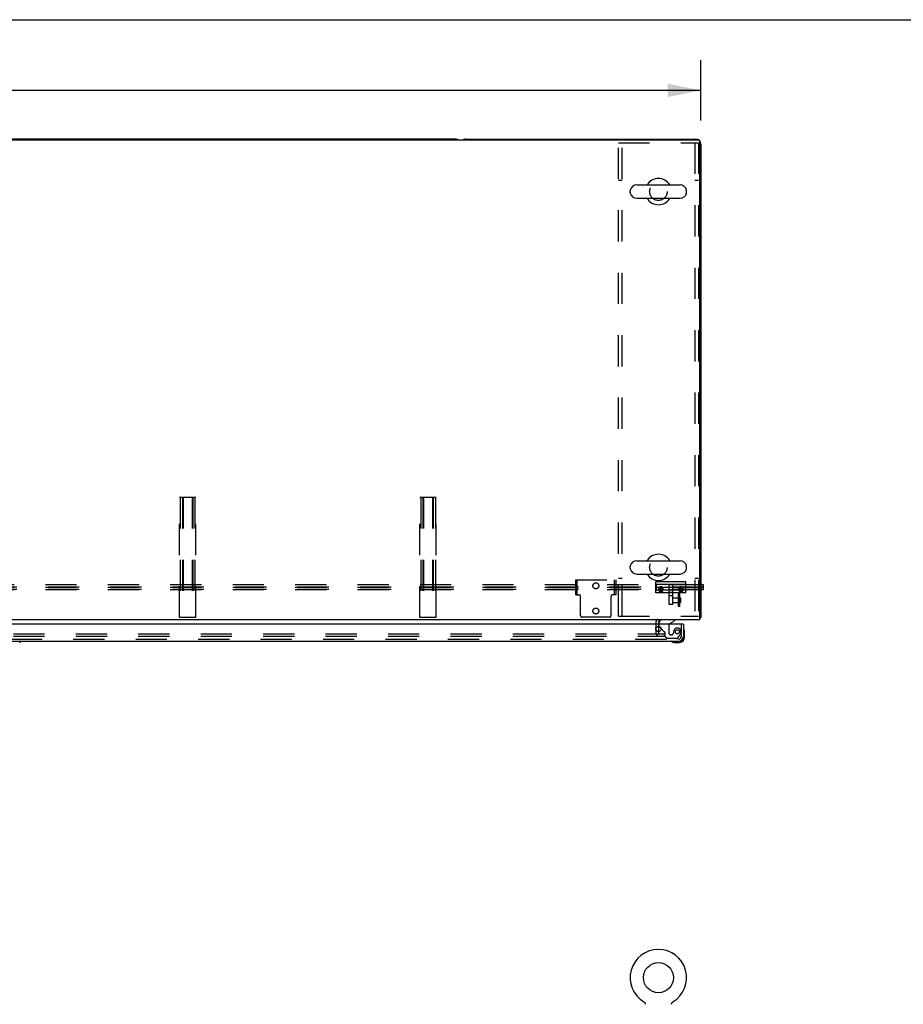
# Model space of a CAD drawing. Header units: inches. Extents: x 0 to 283, y 0 to 183.
# Tile 61 of 99: x 105 to 150, y 134 to 183. Entities that reach past the tile are written whole.
import ezdxf

# ---------------------------------------------------------------- set-up
doc = ezdxf.new("R2010")
doc.units = ezdxf.units.IN
doc.header["$LTSCALE"] = 15.583333
doc.header["$MEASUREMENT"] = 0
doc.linetypes.add('HIDDEN', pattern=[0.2, 0.1, -0.1])
doc.layers.get('0').update_dxf_attribs({"linetype": 'CONTINUOUS'})
for name, color, linetype in [('DEFAULT_2', 8, 'HIDDEN'), ('DIMENSIONS', 7, 'CONTINUOUS'), ('RIGHTHAND_DOOR_ASSEMBLY', 7, 'CONTINUOUS')]:
    doc.layers.add(name, color=color, linetype=linetype)
doc.styles.get("Standard").update_dxf_attribs({"font": 'arial.ttf'})
doc.dimstyles.new('DIMSTYLE_1', dxfattribs={"dimtxt": 1.25, "dimasz": 1.666667, "dimexe": 0.09, "dimexo": 0.07, "dimgap": 0.0375, "dimtad": 0, "dimtih": 1, "dimtoh": 1, "dimzin": 4, "dimdsep": 46, "dimtxsty": 'Standard', "dimblk": '_FILLED', "dimblk1": '_FILLED', "dimblk2": '_FILLED', "dimcen": 0.09, "dimazin": 1, "dimtfac": 1, "dimtdec": 3, "dimtofl": 0, "dimtmove": 0, "dimatfit": 3, "dimldrblk": '_FILLED', "dimfxl": 0, "dimtolj": 1, "dimtzin": 4, "dimarcsym": 0})

# ---------------------------------------------------------------- blocks, each defined once
blk = doc.blocks.new('_FILLED')
at = {"color": 0, "linetype": 'ByBlock'}
blk.add_solid([(0, 0), (-1, 0.2), (-1, -0.2)], dxfattribs=at)
blk = doc.blocks.new('*D1')
at = {"layer": 'DIMENSIONS', "color": 2, "linetype": 'Continuous'}
for p, q in [((61.988, 178.296), (61.988, 181.307)), ((139.488, 178.296), (139.488, 181.307)), ((61.988, 179.807), (97.929, 179.807)), ((139.488, 179.807), (103.547, 179.807))]:
    blk.add_line(p, q, dxfattribs=at)
at = {"layer": 'DIMENSIONS', "color": 2, "linetype": 'Continuous', "xscale": 1.6666666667, "yscale": 1.6666666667, "zscale": 1.6666666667, "rotation": 180}
blk.add_blockref('_FILLED', (61.988, 179.807), dxfattribs=at)
at = {"layer": 'DIMENSIONS', "color": 2, "linetype": 'Continuous', "xscale": 1.6666666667, "yscale": 1.6666666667, "zscale": 1.6666666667}
blk.add_blockref('_FILLED', (139.488, 179.807), dxfattribs=at)
at = {"layer": 'DIMENSIONS', "color": 2, "linetype": 'Continuous', "insert": (100.738, 180.432), "char_height": 1.25, "width": 4.36803, "attachment_point": 2, "line_spacing_factor": 0.9}
blk.add_mtext('77.50', dxfattribs=at)

msp = doc.modelspace()

# ---------------------------------------------------------------- linework, layer by layer
at = {"color": 7, "linetype": 'Continuous'}
for p, q in [((0, 183.333), (283.333, 183.333)), ((127.238, 177.379), (74.238, 177.379)), ((127.738, 177.379), (139.238, 177.379)), ((139.363, 177.317), (62.113, 177.317)), ((139.425, 153.379), (139.425, 177.254)), ((139.488, 177.129), (139.488, 153.504)), ((136.283, 175.088), (138.443, 175.088)), ((135.953, 174.716), (135.953, 174.792)), ((138.773, 174.716), (138.773, 174.792)), ((136.283, 174.42), (138.443, 174.42)), ((136.283, 156.338), (138.443, 156.338)), ((135.953, 155.966), (135.953, 156.042)), ((138.773, 155.966), (138.773, 156.042)), ((136.283, 155.67), (138.443, 155.67)), ((139.613, 155.14), (139.488, 155.14)), ((139.613, 155.127), (139.488, 155.127)), ((139.613, 154.996), (139.488, 154.996)), ((139.613, 154.878), (139.488, 154.878)), ((139.613, 154.878), (139.613, 155.14)), ((139.425, 153.379), (62.05, 153.379)), ((139.488, 153.504), (139.425, 153.504)), ((139.427, 153.466), (139.425, 153.468)), ((137.363, 153.254), (137.363, 153.175)), ((137.363, 153.058), (137.363, 152.792)), ((136.641, 134.319), (136.64, 134.32)), ((136.64, 134.32), (136.644, 134.317)), ((136.644, 134.317), (136.648, 134.314)), ((136.648, 134.314), (136.653, 134.311)), ((136.652, 134.311), (136.657, 134.308)), ((136.656, 134.308), (136.661, 134.305)), ((136.66, 134.305), (136.664, 134.301)), ((136.664, 134.301), (136.668, 134.298)), ((136.668, 134.298), (136.672, 134.294)), ((136.671, 134.294), (136.675, 134.29)), ((136.675, 134.29), (136.678, 134.286)), ((136.678, 134.286), (136.681, 134.282)), ((136.681, 134.282), (136.684, 134.277)), ((136.684, 134.278), (136.687, 134.273)), ((136.687, 134.273), (136.69, 134.269)), ((136.69, 134.269), (136.692, 134.264)), ((136.692, 134.264), (136.695, 134.259)), ((136.694, 134.26), (136.697, 134.255)), ((136.697, 134.255), (136.699, 134.25)), ((136.699, 134.25), (136.7, 134.245)), ((136.7, 134.245), (136.702, 134.24)), ((136.702, 134.24), (136.703, 134.235)), ((136.703, 134.235), (136.705, 134.23)), ((136.705, 134.23), (136.706, 134.225)), ((136.706, 134.225), (136.706, 134.22)), ((136.706, 134.22), (136.707, 134.215)), ((136.708, 134.204), (136.708, 134.2)), ((138.018, 134.21), (138.019, 134.215)), ((138.018, 134.204), (138.018, 134.21)), ((138.018, 134.2), (138.018, 134.204)), ((138.019, 134.22), (138.02, 134.225)), ((138.019, 134.215), (138.019, 134.22)), ((138.02, 134.225), (138.021, 134.23)), ((138.021, 134.23), (138.022, 134.235)), ((138.022, 134.235), (138.024, 134.24)), ((138.024, 134.24), (138.025, 134.245)), ((138.025, 134.245), (138.027, 134.25)), ((138.027, 134.25), (138.029, 134.255)), ((138.029, 134.255), (138.031, 134.26)), ((138.031, 134.259), (138.033, 134.264)), ((138.033, 134.264), (138.036, 134.269)), ((138.036, 134.269), (138.039, 134.273)), ((138.038, 134.273), (138.041, 134.278)), ((138.041, 134.277), (138.044, 134.282)), ((138.044, 134.282), (138.047, 134.286)), ((138.047, 134.286), (138.051, 134.29)), ((138.051, 134.29), (138.054, 134.294)), ((138.054, 134.294), (138.058, 134.298)), ((138.058, 134.298), (138.061, 134.301)), ((138.061, 134.301), (138.065, 134.305)), ((138.065, 134.305), (138.069, 134.308)), ((138.069, 134.308), (138.073, 134.311)), ((138.073, 134.311), (138.077, 134.314)), ((138.077, 134.314), (138.082, 134.317)), ((138.077, 134.314), (138.078, 134.315)), ((138.082, 134.317), (138.086, 134.32)), ((138.085, 134.32), (138.084, 134.319)), ((138.086, 134.32), (138.086, 134.32))]:
    msp.add_line(p, q, dxfattribs=at)
for points in [[(139.427, 153.466), (139.429, 153.468), (139.432, 153.47), (139.435, 153.472), (139.438, 153.474), (139.441, 153.476), (139.445, 153.478), (139.449, 153.479), (139.453, 153.481), (139.456, 153.482), (139.464, 153.485)], [(139.464, 153.485), (139.467, 153.486), (139.47, 153.487), (139.473, 153.489), (139.476, 153.49), (139.479, 153.491), (139.481, 153.493), (139.483, 153.494), (139.484, 153.496), (139.486, 153.497), (139.487, 153.499), (139.487, 153.501), (139.488, 153.502), (139.488, 153.504)], [(136.707, 134.215), (136.707, 134.21), (136.708, 134.204), (136.708, 134.2)]]:
    msp.add_lwpolyline(points, dxfattribs=at)
msp.add_circle((137.363, 135.53), 0.75, dxfattribs=at)
for centre, radius, start, end in [((127.238, 177.129), 0.25, 48.596, 90), ((127.738, 177.129), 0.25, 90, 131.404), ((139.238, 177.129), 0.25, 0, 90), ((139.363, 177.254), 0.0625, 0, 90), ((137.363, 174.754), 0.655, 30.674, 149.326), ((136.283, 174.754), 0.334, 90, 167.5716), ((138.443, 174.754), 0.334, 12.4284, 90), ((136.11, 174.792), 0.157, 167.5716, 180), ((136.11, 174.716), 0.157, 180, 192.4284), ((136.283, 174.754), 0.334, 192.4284, 270), ((138.443, 174.754), 0.334, 270, 347.5716), ((138.616, 174.792), 0.157, 0, 12.4284), ((138.616, 174.716), 0.157, 347.5716, 360), ((137.363, 174.754), 0.655, 210.676, 329.324), ((136.283, 156.004), 0.334, 90, 167.5716), ((137.363, 156.004), 0.655, 30.674, 149.326), ((138.443, 156.004), 0.334, 12.4284, 90), ((136.11, 156.042), 0.157, 167.5716, 180), ((136.11, 155.966), 0.157, 180, 192.4284), ((136.283, 156.004), 0.334, 192.4284, 270), ((138.443, 156.004), 0.334, 270, 347.5716), ((138.616, 156.042), 0.157, 0, 12.4284), ((138.616, 155.966), 0.157, 347.5716, 360), ((137.363, 156.004), 0.655, 210.676, 329.324), ((137.488, 153.254), 0.125, 90, 180), ((139.238, 153.629), 0.25, 318.6068, 319.2391), ((137.363, 135.53), 1.41, 300.818, 239.182)]:
    msp.add_arc(centre, radius, start, end, dxfattribs=at)
at = {"layer": 'DEFAULT_2', "color": 8, "linetype": 'HIDDEN'}
for p, q in [((135.363, 177.192), (139.363, 177.192)), ((135.363, 153.567), (135.363, 177.192)), ((135.55, 153.567), (135.55, 177.192)), ((139.176, 177.192), (139.176, 153.567)), ((139.363, 177.192), (139.363, 153.567)), ((135.55, 175.317), (135.363, 175.317)), ((139.363, 175.317), (139.176, 175.317)), ((113.457, 159.504), (114.269, 159.504)), ((113.457, 153.504), (113.457, 159.504)), ((113.497, 159.504), (113.497, 153.504)), ((113.604, 159.504), (113.604, 153.504)), ((113.644, 159.504), (113.644, 153.504)), ((114.082, 159.504), (114.082, 153.504)), ((114.122, 159.504), (114.122, 153.504)), ((114.229, 159.504), (114.229, 153.504)), ((114.269, 153.504), (114.269, 159.504)), ((125.457, 159.504), (126.269, 159.504)), ((125.457, 153.504), (125.457, 159.504)), ((125.497, 159.504), (125.497, 153.504)), ((125.604, 159.504), (125.604, 153.504)), ((125.644, 159.504), (125.644, 153.504)), ((126.082, 159.504), (126.082, 153.504)), ((126.122, 159.504), (126.122, 153.504)), ((126.229, 159.504), (126.229, 153.504)), ((126.269, 153.504), (126.269, 159.504)), ((133.238, 155.384), (135.238, 155.384)), ((133.238, 154.634), (133.238, 155.384)), ((133.316, 154.634), (133.316, 155.384)), ((135.16, 155.384), (135.16, 154.634)), ((135.238, 155.384), (135.238, 154.634)), ((135.55, 155.442), (135.363, 155.442)), ((138.738, 155.29), (137.238, 155.29)), ((137.238, 154.728), (137.238, 155.29)), ((138.738, 154.728), (138.738, 155.29)), ((139.363, 155.442), (139.176, 155.442)), ((139.613, 155.022), (61.863, 155.022)), ((139.613, 154.891), (61.863, 154.891)), ((139.488, 155.14), (61.988, 155.14)), ((139.488, 155.127), (61.988, 155.127)), ((139.488, 154.996), (61.988, 154.996)), ((139.488, 154.878), (61.988, 154.878)), ((133.238, 155.197), (133.316, 155.197)), ((133.238, 154.822), (133.316, 154.822)), ((135.238, 155.157), (135.16, 155.157)), ((135.238, 154.861), (135.16, 154.861)), ((137.258, 155.156), (137.238, 155.177)), ((137.258, 155.142), (137.238, 155.161)), ((137.258, 155.023), (137.238, 155.025)), ((137.258, 154.995), (137.238, 154.993)), ((137.258, 154.876), (137.238, 154.857)), ((137.258, 154.862), (137.238, 154.841)), ((138.718, 155.156), (137.258, 155.156)), ((137.258, 155.156), (137.258, 154.862)), ((138.718, 155.142), (137.258, 155.142)), ((137.258, 155.023), (138.718, 155.023)), ((138.718, 154.995), (137.258, 154.995)), ((137.258, 154.876), (138.718, 154.876)), ((138.718, 154.862), (137.258, 154.862)), ((137.391, 154.89), (137.391, 154.95)), ((137.395, 154.849), (137.395, 154.946)), ((137.425, 154.895), (137.457, 154.944)), ((137.457, 154.846), (137.425, 154.895)), ((137.425, 154.846), (137.425, 154.895)), ((137.425, 154.846), (137.432, 154.856)), ((137.432, 154.836), (137.425, 154.846)), ((137.432, 154.856), (137.438, 154.866)), ((137.438, 154.826), (137.432, 154.836)), ((137.438, 154.866), (137.445, 154.876)), ((137.445, 154.816), (137.438, 154.826)), ((137.445, 154.876), (137.451, 154.886)), ((137.451, 154.806), (137.445, 154.816)), ((137.451, 154.886), (137.457, 154.895)), ((137.457, 154.797), (137.451, 154.806)), ((137.457, 154.944), (137.519, 154.944)), ((137.457, 154.895), (137.457, 154.944)), ((137.457, 154.895), (137.464, 154.895)), ((137.519, 154.846), (137.457, 154.846)), ((137.457, 154.797), (137.457, 154.846)), ((137.464, 154.797), (137.457, 154.797)), ((137.464, 154.895), (137.472, 154.895)), ((137.472, 154.797), (137.464, 154.797)), ((137.472, 154.895), (137.48, 154.895)), ((137.48, 154.797), (137.472, 154.797)), ((137.48, 154.895), (137.488, 154.895)), ((137.488, 154.797), (137.48, 154.797)), ((137.488, 154.895), (137.496, 154.895)), ((137.496, 154.895), (137.503, 154.895)), ((137.507, 154.797), (137.5, 154.797)), ((137.503, 154.895), (137.511, 154.895)), ((137.511, 154.895), (137.519, 154.895)), ((137.519, 154.944), (137.55, 154.895)), ((137.519, 154.895), (137.519, 154.944)), ((137.519, 154.895), (137.526, 154.884)), ((137.55, 154.895), (137.519, 154.846)), ((137.519, 154.797), (137.519, 154.846)), ((137.526, 154.808), (137.519, 154.797)), ((137.526, 154.884), (137.532, 154.874)), ((137.532, 154.818), (137.526, 154.808)), ((137.532, 154.874), (137.538, 154.865)), ((137.538, 154.828), (137.532, 154.818)), ((137.538, 154.865), (137.545, 154.854)), ((137.545, 154.838), (137.538, 154.828)), ((137.545, 154.854), (137.55, 154.846)), ((137.55, 154.846), (137.545, 154.838)), ((137.55, 154.846), (137.55, 154.895)), ((137.581, 154.849), (137.581, 154.946)), ((137.584, 154.89), (137.584, 154.95)), ((137.894, 154.147), (137.894, 155.128)), ((138.082, 154.147), (138.082, 155.128)), ((138.391, 154.89), (138.391, 154.95)), ((138.395, 154.849), (138.395, 154.946)), ((138.425, 154.895), (138.457, 154.944)), ((138.457, 154.846), (138.425, 154.895)), ((138.425, 154.846), (138.425, 154.895)), ((138.425, 154.846), (138.429, 154.851)), ((138.432, 154.836), (138.425, 154.846)), ((138.429, 154.851), (138.435, 154.861)), ((138.438, 154.826), (138.432, 154.836)), ((138.435, 154.861), (138.442, 154.872)), ((138.445, 154.816), (138.438, 154.826)), ((138.442, 154.872), (138.448, 154.881)), ((138.451, 154.806), (138.445, 154.816)), ((138.457, 154.797), (138.451, 154.806)), ((138.457, 154.944), (138.519, 154.944)), ((138.457, 154.895), (138.457, 154.944)), ((138.457, 154.895), (138.464, 154.895)), ((138.519, 154.846), (138.457, 154.846)), ((138.457, 154.797), (138.457, 154.846)), ((138.464, 154.797), (138.457, 154.797)), ((138.464, 154.895), (138.472, 154.895)), ((138.472, 154.797), (138.464, 154.797)), ((138.472, 154.895), (138.48, 154.895)), ((138.48, 154.797), (138.472, 154.797)), ((138.48, 154.895), (138.488, 154.895)), ((138.488, 154.797), (138.48, 154.797)), ((138.488, 154.895), (138.496, 154.895)), ((138.496, 154.895), (138.503, 154.895)), ((138.507, 154.797), (138.5, 154.797)), ((138.503, 154.895), (138.511, 154.895)), ((138.511, 154.895), (138.519, 154.895)), ((138.519, 154.944), (138.55, 154.895)), ((138.519, 154.895), (138.519, 154.944)), ((138.519, 154.895), (138.526, 154.884)), ((138.55, 154.895), (138.519, 154.846)), ((138.519, 154.797), (138.519, 154.846)), ((138.526, 154.808), (138.519, 154.797)), ((138.526, 154.884), (138.532, 154.874)), ((138.532, 154.818), (138.526, 154.808)), ((138.532, 154.874), (138.538, 154.865)), ((138.538, 154.828), (138.532, 154.818)), ((138.538, 154.865), (138.545, 154.854)), ((138.545, 154.838), (138.538, 154.828)), ((138.545, 154.854), (138.55, 154.846)), ((138.55, 154.846), (138.545, 154.838)), ((138.55, 154.846), (138.55, 154.895)), ((138.581, 154.849), (138.581, 154.946)), ((138.584, 154.89), (138.584, 154.95)), ((138.718, 155.156), (138.738, 155.177)), ((138.718, 155.142), (138.738, 155.161)), ((138.718, 155.156), (138.718, 154.862)), ((138.718, 155.023), (138.738, 155.025)), ((138.718, 154.995), (138.738, 154.993)), ((138.718, 154.876), (138.738, 154.857)), ((138.718, 154.862), (138.738, 154.841)), ((133.238, 154.634), (133.399, 154.634)), ((133.479, 153.594), (133.479, 154.554)), ((134.997, 153.594), (134.997, 154.554)), ((135.238, 154.634), (135.077, 154.634)), ((138.738, 154.728), (137.238, 154.728)), ((138.082, 154.755), (137.894, 154.755)), ((138.082, 154.583), (137.894, 154.583)), ((138.082, 154.483), (138.464, 154.483)), ((138.362, 154.061), (138.362, 154.673)), ((138.362, 154.642), (138.362, 154.64)), ((138.362, 154.64), (138.402, 154.523)), ((138.37, 154.642), (138.37, 154.665)), ((138.37, 154.642), (138.409, 154.526)), ((138.37, 154.092), (138.37, 154.642)), ((138.425, 154.683), (138.372, 154.683)), ((138.425, 154.675), (138.38, 154.675)), ((138.404, 154.54), (138.397, 154.537)), ((138.406, 154.473), (138.398, 154.471)), ((138.407, 154.449), (138.399, 154.448)), ((138.399, 154.287), (138.407, 154.285)), ((138.402, 154.523), (138.416, 154.481)), ((138.416, 154.444), (138.402, 154.469)), ((138.402, 154.447), (138.416, 154.428)), ((138.402, 154.444), (138.416, 154.42)), ((138.416, 154.401), (138.402, 154.419)), ((138.416, 154.333), (138.402, 154.315)), ((138.402, 154.291), (138.416, 154.315)), ((138.402, 154.288), (138.416, 154.306)), ((138.416, 154.291), (138.402, 154.266)), ((138.409, 154.526), (138.424, 154.483)), ((138.424, 154.446), (138.409, 154.47)), ((138.409, 154.448), (138.424, 154.43)), ((138.409, 154.445), (138.424, 154.421)), ((138.424, 154.402), (138.409, 154.42)), ((138.424, 154.333), (138.409, 154.314)), ((138.409, 154.289), (138.424, 154.314)), ((138.409, 154.287), (138.424, 154.305)), ((138.424, 154.289), (138.409, 154.264)), ((138.416, 154.481), (138.424, 154.483)), ((138.416, 154.478), (138.424, 154.481)), ((138.416, 154.428), (138.416, 154.481)), ((138.416, 154.444), (138.424, 154.446)), ((138.416, 154.428), (138.424, 154.43)), ((138.416, 154.42), (138.424, 154.421)), ((138.416, 154.42), (138.416, 154.315)), ((138.416, 154.401), (138.424, 154.402)), ((138.416, 154.333), (138.424, 154.333)), ((138.416, 154.315), (138.424, 154.314)), ((138.416, 154.306), (138.424, 154.305)), ((138.416, 154.254), (138.416, 154.306)), ((138.416, 154.291), (138.424, 154.289)), ((138.424, 154.43), (138.424, 154.483)), ((138.424, 154.421), (138.424, 154.314)), ((138.424, 154.252), (138.424, 154.305)), ((138.425, 154.683), (138.425, 154.675)), ((138.425, 154.059), (138.425, 154.675)), ((138.464, 154.483), (138.464, 154.252)), ((138.082, 154.147), (137.894, 154.147)), ((138.082, 154.252), (138.464, 154.252)), ((138.4, 154.206), (138.362, 154.094)), ((138.362, 154.093), (138.362, 154.094)), ((138.407, 154.204), (138.37, 154.092)), ((138.37, 154.069), (138.37, 154.092)), ((138.425, 154.051), (138.372, 154.051)), ((138.425, 154.059), (138.38, 154.059)), ((138.397, 154.198), (138.404, 154.195)), ((138.398, 154.263), (138.406, 154.262)), ((138.399, 154.205), (138.416, 154.254)), ((138.416, 154.257), (138.401, 154.212)), ((138.407, 154.203), (138.424, 154.252)), ((138.424, 154.254), (138.408, 154.209)), ((138.416, 154.257), (138.424, 154.254)), ((138.416, 154.254), (138.424, 154.252)), ((138.425, 154.051), (138.425, 154.059)), ((114.269, 153.504), (113.457, 153.504)), ((126.269, 153.504), (125.457, 153.504)), ((134.917, 153.514), (133.559, 153.514)), ((135.363, 153.567), (139.363, 153.567)), ((137.238, 153.254), (137.238, 152.754)), ((137.363, 153.175), (137.363, 153.058)), ((102.05, 152.692), (137.332, 152.692)), ((102.05, 152.567), (137.332, 152.567)), ((137.359, 152.692), (137.675, 152.692)), ((137.359, 152.567), (137.675, 152.567)), ((137.363, 152.792), (137.363, 152.754)), ((137.675, 152.567), (137.675, 152.692)), ((136.64, 134.32), (136.64, 134.32)), ((136.647, 134.315), (136.648, 134.314)), ((138.086, 134.32), (138.086, 134.32))]:
    msp.add_line(p, q, dxfattribs=at)
for points in [[(137.436, 155.023), (137.428, 155.018), (137.42, 155.012), (137.414, 155.006), (137.408, 154.999), (137.403, 154.992), (137.399, 154.984), (137.396, 154.976), (137.393, 154.967), (137.392, 154.959), (137.391, 154.95)], [(137.488, 154.985), (137.478, 154.985), (137.468, 154.983), (137.459, 154.98), (137.45, 154.977), (137.441, 154.973), (137.433, 154.968), (137.426, 154.962), (137.419, 154.955), (137.413, 154.948), (137.407, 154.941), (137.403, 154.933), (137.399, 154.925), (137.395, 154.916), (137.393, 154.908), (137.392, 154.899), (137.391, 154.89)], [(137.391, 154.95), (137.392, 154.941), (137.393, 154.932), (137.396, 154.924), (137.399, 154.916), (137.403, 154.908), (137.408, 154.901), (137.414, 154.894), (137.422, 154.886)], [(137.391, 154.89), (137.392, 154.882), (137.393, 154.874), (137.395, 154.866), (137.399, 154.858), (137.403, 154.851), (137.407, 154.844), (137.413, 154.838), (137.419, 154.833), (137.426, 154.828), (137.433, 154.823), (137.441, 154.819), (137.45, 154.816), (137.459, 154.814), (137.468, 154.812), (137.478, 154.811), (137.488, 154.81)], [(137.395, 154.946), (137.395, 154.952), (137.396, 154.958), (137.397, 154.964), (137.398, 154.969), (137.4, 154.975), (137.403, 154.981), (137.406, 154.986), (137.409, 154.991), (137.413, 154.996), (137.417, 155.001), (137.422, 155.005), (137.427, 155.01), (137.432, 155.013), (137.437, 155.017), (137.443, 155.02), (137.449, 155.023), (137.455, 155.025), (137.462, 155.027), (137.468, 155.028), (137.475, 155.029), (137.481, 155.03), (137.488, 155.03)], [(137.417, 154.89), (137.413, 154.895), (137.409, 154.9), (137.406, 154.905), (137.403, 154.91), (137.4, 154.916), (137.398, 154.922), (137.397, 154.928), (137.396, 154.934), (137.395, 154.94), (137.395, 154.946)], [(137.488, 154.934), (137.481, 154.933), (137.475, 154.933), (137.468, 154.932), (137.462, 154.93), (137.455, 154.928), (137.449, 154.926), (137.443, 154.923), (137.437, 154.92), (137.432, 154.917), (137.427, 154.913), (137.422, 154.909), (137.417, 154.904), (137.413, 154.9), (137.409, 154.895), (137.406, 154.89), (137.403, 154.884), (137.4, 154.879), (137.398, 154.873), (137.397, 154.867), (137.396, 154.861), (137.395, 154.855), (137.395, 154.849)], [(137.395, 154.849), (137.395, 154.843), (137.396, 154.837), (137.397, 154.831), (137.398, 154.825), (137.4, 154.82), (137.403, 154.814), (137.406, 154.809), (137.409, 154.803), (137.413, 154.798), (137.417, 154.794), (137.422, 154.789), (137.427, 154.785), (137.432, 154.781), (137.437, 154.778), (137.443, 154.775), (137.449, 154.772), (137.455, 154.77), (137.462, 154.768), (137.468, 154.766), (137.475, 154.765), (137.481, 154.765), (137.488, 154.765)], [(137.488, 154.874), (137.482, 154.875), (137.476, 154.875), (137.47, 154.876), (137.464, 154.877), (137.459, 154.879), (137.453, 154.881), (137.448, 154.884), (137.443, 154.886), (137.438, 154.889), (137.433, 154.893), (137.429, 154.896), (137.425, 154.9), (137.421, 154.905), (137.418, 154.909), (137.415, 154.914), (137.412, 154.918), (137.41, 154.923), (137.408, 154.929), (137.406, 154.934), (137.405, 154.939), (137.405, 154.944), (137.405, 154.95), (137.405, 154.955), (137.405, 154.961), (137.406, 154.966), (137.408, 154.971), (137.41, 154.976), (137.412, 154.981), (137.415, 154.986), (137.418, 154.991), (137.421, 154.995), (137.425, 154.999), (137.429, 155.003), (137.433, 155.007), (137.438, 155.01), (137.443, 155.013), (137.448, 155.016), (137.453, 155.019), (137.459, 155.021), (137.464, 155.022), (137.47, 155.024), (137.476, 155.025), (137.482, 155.025), (137.488, 155.025)], [(137.488, 154.919), (137.482, 154.919), (137.476, 154.918), (137.47, 154.917), (137.465, 154.916), (137.459, 154.914), (137.454, 154.912), (137.449, 154.91), (137.444, 154.907), (137.439, 154.904), (137.434, 154.901), (137.43, 154.897), (137.426, 154.893), (137.422, 154.889), (137.419, 154.885), (137.416, 154.88), (137.413, 154.876), (137.411, 154.871), (137.409, 154.866), (137.408, 154.861), (137.407, 154.855), (137.406, 154.85), (137.406, 154.845)], [(137.57, 154.845), (137.57, 154.839), (137.569, 154.834), (137.568, 154.828), (137.566, 154.823), (137.564, 154.818), (137.562, 154.813), (137.559, 154.808), (137.556, 154.803), (137.552, 154.799), (137.548, 154.794), (137.544, 154.79), (137.539, 154.787), (137.534, 154.784), (137.529, 154.781), (137.523, 154.778), (137.518, 154.776), (137.512, 154.774), (137.506, 154.772), (137.5, 154.771), (137.494, 154.771), (137.488, 154.771), (137.482, 154.771), (137.476, 154.771), (137.47, 154.772), (137.464, 154.774), (137.458, 154.776), (137.452, 154.778), (137.447, 154.781), (137.442, 154.784), (137.437, 154.787), (137.432, 154.79), (137.428, 154.794), (137.424, 154.799), (137.42, 154.803), (137.417, 154.808), (137.414, 154.813), (137.412, 154.818), (137.41, 154.823), (137.408, 154.828), (137.407, 154.834), (137.406, 154.839), (137.406, 154.845)], [(137.42, 154.887), (137.428, 154.881), (137.436, 154.876)], [(137.488, 154.861), (137.481, 154.861), (137.475, 154.862), (137.468, 154.863), (137.462, 154.864), (137.455, 154.866), (137.449, 154.869), (137.443, 154.871), (137.437, 154.874), (137.432, 154.878), (137.427, 154.882), (137.422, 154.886)], [(137.488, 155.037), (137.479, 155.037), (137.469, 155.036), (137.461, 155.034), (137.452, 155.031), (137.444, 155.028), (137.436, 155.023)], [(137.436, 154.876), (137.444, 154.872), (137.452, 154.869), (137.461, 154.866), (137.469, 154.864), (137.479, 154.863), (137.488, 154.862)], [(137.54, 155.023), (137.532, 155.028), (137.524, 155.031), (137.515, 155.034), (137.506, 155.036), (137.497, 155.037), (137.488, 155.037)], [(137.488, 155.03), (137.494, 155.03), (137.501, 155.029), (137.508, 155.028), (137.514, 155.027), (137.52, 155.025), (137.526, 155.023), (137.532, 155.02), (137.538, 155.017), (137.544, 155.013), (137.549, 155.01), (137.554, 155.005), (137.558, 155.001), (137.562, 154.996), (137.566, 154.991), (137.57, 154.986), (137.573, 154.981), (137.575, 154.975), (137.577, 154.969), (137.579, 154.964), (137.58, 154.958), (137.581, 154.952), (137.581, 154.946)], [(137.488, 155.025), (137.494, 155.025), (137.5, 155.025), (137.505, 155.024), (137.511, 155.022), (137.517, 155.021), (137.522, 155.019), (137.528, 155.016), (137.533, 155.013), (137.538, 155.01), (137.542, 155.007), (137.547, 155.003), (137.551, 154.999), (137.554, 154.995), (137.558, 154.991), (137.561, 154.986), (137.564, 154.981), (137.566, 154.976), (137.568, 154.971), (137.569, 154.966), (137.57, 154.961), (137.571, 154.955), (137.571, 154.95), (137.571, 154.944), (137.57, 154.939), (137.569, 154.934), (137.568, 154.929), (137.566, 154.923), (137.564, 154.918), (137.561, 154.914), (137.558, 154.909), (137.554, 154.905), (137.551, 154.9), (137.547, 154.896), (137.542, 154.893), (137.538, 154.889), (137.533, 154.886), (137.528, 154.884), (137.522, 154.881), (137.517, 154.879), (137.511, 154.877), (137.505, 154.876), (137.5, 154.875), (137.494, 154.875), (137.488, 154.874)], [(137.584, 154.89), (137.584, 154.899), (137.582, 154.908), (137.58, 154.916), (137.577, 154.925), (137.573, 154.933), (137.568, 154.941), (137.563, 154.948), (137.557, 154.955), (137.55, 154.962), (137.542, 154.968), (137.534, 154.973), (137.526, 154.977), (137.517, 154.98), (137.507, 154.983), (137.498, 154.985), (137.488, 154.985)], [(137.581, 154.849), (137.581, 154.855), (137.58, 154.861), (137.579, 154.867), (137.577, 154.873), (137.575, 154.879), (137.573, 154.884), (137.57, 154.89), (137.566, 154.895), (137.562, 154.9), (137.558, 154.904), (137.554, 154.909), (137.549, 154.913), (137.544, 154.917), (137.538, 154.92), (137.532, 154.923), (137.527, 154.926), (137.52, 154.928), (137.514, 154.93), (137.508, 154.932), (137.501, 154.933), (137.494, 154.933), (137.488, 154.934)], [(137.57, 154.845), (137.57, 154.85), (137.569, 154.855), (137.568, 154.861), (137.566, 154.866), (137.565, 154.871), (137.562, 154.876), (137.56, 154.88), (137.557, 154.885), (137.553, 154.889), (137.55, 154.893), (137.546, 154.897), (137.541, 154.901), (137.537, 154.904), (137.532, 154.907), (137.527, 154.91), (137.522, 154.912), (137.516, 154.914), (137.511, 154.916), (137.505, 154.917), (137.499, 154.918), (137.494, 154.919), (137.488, 154.919)], [(137.562, 154.894), (137.554, 154.886), (137.549, 154.882), (137.544, 154.878), (137.538, 154.874), (137.532, 154.871), (137.526, 154.869), (137.52, 154.866), (137.514, 154.864), (137.508, 154.863), (137.501, 154.862), (137.494, 154.861), (137.488, 154.861)], [(137.488, 154.81), (137.498, 154.811), (137.507, 154.812), (137.517, 154.814), (137.526, 154.816), (137.534, 154.819), (137.542, 154.823), (137.55, 154.828), (137.557, 154.833), (137.563, 154.838), (137.568, 154.844), (137.573, 154.851), (137.577, 154.858), (137.58, 154.866), (137.582, 154.874), (137.584, 154.882), (137.584, 154.89)], [(137.488, 154.862), (137.497, 154.863), (137.506, 154.864), (137.515, 154.866), (137.524, 154.869), (137.532, 154.872), (137.54, 154.876)], [(137.488, 154.765), (137.494, 154.765), (137.501, 154.765), (137.508, 154.766), (137.514, 154.768), (137.52, 154.77), (137.527, 154.772), (137.532, 154.775), (137.538, 154.778), (137.544, 154.781), (137.549, 154.785), (137.554, 154.789), (137.558, 154.794), (137.562, 154.798), (137.566, 154.803), (137.57, 154.809), (137.573, 154.814), (137.575, 154.82), (137.577, 154.825), (137.579, 154.831), (137.58, 154.837), (137.581, 154.843), (137.581, 154.849)], [(137.5, 154.797), (137.496, 154.797), (137.488, 154.797)], [(137.519, 154.797), (137.515, 154.797), (137.507, 154.797)], [(137.584, 154.95), (137.584, 154.959), (137.582, 154.967), (137.58, 154.976), (137.577, 154.984), (137.573, 154.992), (137.568, 154.999), (137.562, 155.006), (137.555, 155.012), (137.548, 155.018), (137.54, 155.023)], [(137.54, 154.876), (137.548, 154.881), (137.555, 154.887)], [(137.581, 154.946), (137.581, 154.94), (137.58, 154.934), (137.579, 154.928), (137.577, 154.922), (137.575, 154.916), (137.573, 154.91), (137.57, 154.905), (137.566, 154.9), (137.562, 154.895), (137.558, 154.89)], [(137.562, 154.894), (137.568, 154.901), (137.573, 154.908), (137.577, 154.916), (137.58, 154.924), (137.582, 154.932), (137.584, 154.941), (137.584, 154.95)], [(138.436, 155.023), (138.428, 155.018), (138.42, 155.012), (138.414, 155.006), (138.408, 154.999), (138.403, 154.992), (138.399, 154.984), (138.396, 154.976), (138.393, 154.967), (138.392, 154.959), (138.391, 154.95)], [(138.488, 154.985), (138.478, 154.985), (138.468, 154.983), (138.459, 154.98), (138.45, 154.977), (138.441, 154.973), (138.433, 154.968), (138.426, 154.962), (138.419, 154.955), (138.413, 154.948), (138.407, 154.941), (138.403, 154.933), (138.399, 154.925), (138.395, 154.916), (138.393, 154.908), (138.392, 154.899), (138.391, 154.89)], [(138.391, 154.95), (138.392, 154.941), (138.393, 154.932), (138.396, 154.924), (138.399, 154.916), (138.403, 154.908), (138.408, 154.901), (138.414, 154.894), (138.422, 154.886)], [(138.391, 154.89), (138.392, 154.882), (138.393, 154.874), (138.395, 154.866), (138.399, 154.858), (138.403, 154.851), (138.407, 154.844), (138.413, 154.838), (138.419, 154.833), (138.426, 154.828), (138.433, 154.823), (138.441, 154.819), (138.45, 154.816), (138.459, 154.814), (138.468, 154.812), (138.478, 154.811), (138.488, 154.81)], [(138.395, 154.946), (138.395, 154.952), (138.396, 154.958), (138.397, 154.964), (138.398, 154.969), (138.4, 154.975), (138.403, 154.981), (138.406, 154.986), (138.409, 154.991), (138.413, 154.996), (138.417, 155.001), (138.422, 155.005), (138.427, 155.01), (138.432, 155.013), (138.437, 155.017), (138.443, 155.02), (138.449, 155.023), (138.455, 155.025), (138.462, 155.027), (138.468, 155.028), (138.475, 155.029), (138.481, 155.03), (138.488, 155.03)], [(138.417, 154.89), (138.413, 154.895), (138.409, 154.9), (138.406, 154.905), (138.403, 154.91), (138.4, 154.916), (138.398, 154.922), (138.397, 154.928), (138.396, 154.934), (138.395, 154.94), (138.395, 154.946)], [(138.488, 154.934), (138.481, 154.933), (138.475, 154.933), (138.468, 154.932), (138.462, 154.93), (138.455, 154.928), (138.449, 154.926), (138.443, 154.923), (138.437, 154.92), (138.432, 154.917), (138.427, 154.913), (138.422, 154.909), (138.417, 154.904), (138.413, 154.9), (138.409, 154.895), (138.406, 154.89), (138.403, 154.884), (138.4, 154.879), (138.398, 154.873), (138.397, 154.867), (138.396, 154.861), (138.395, 154.855), (138.395, 154.849)], [(138.395, 154.849), (138.395, 154.843), (138.396, 154.837), (138.397, 154.831), (138.398, 154.825), (138.4, 154.82), (138.403, 154.814), (138.406, 154.809), (138.409, 154.803), (138.413, 154.798), (138.417, 154.794), (138.422, 154.789), (138.427, 154.785), (138.432, 154.781), (138.437, 154.778), (138.443, 154.775), (138.449, 154.772), (138.455, 154.77), (138.462, 154.768), (138.468, 154.766), (138.475, 154.765), (138.481, 154.765), (138.488, 154.765)], [(138.488, 154.874), (138.482, 154.875), (138.476, 154.875), (138.47, 154.876), (138.464, 154.877), (138.459, 154.879), (138.453, 154.881), (138.448, 154.884), (138.443, 154.886), (138.438, 154.889), (138.433, 154.893), (138.429, 154.896), (138.425, 154.9), (138.421, 154.905), (138.418, 154.909), (138.415, 154.914), (138.412, 154.918), (138.41, 154.923), (138.408, 154.929), (138.406, 154.934), (138.405, 154.939), (138.405, 154.944), (138.405, 154.95), (138.405, 154.955), (138.405, 154.961), (138.406, 154.966), (138.408, 154.971), (138.41, 154.976), (138.412, 154.981), (138.415, 154.986), (138.418, 154.991), (138.421, 154.995), (138.425, 154.999), (138.429, 155.003), (138.433, 155.007), (138.438, 155.01), (138.443, 155.013), (138.448, 155.016), (138.453, 155.019), (138.459, 155.021), (138.464, 155.022), (138.47, 155.024), (138.476, 155.025), (138.482, 155.025), (138.488, 155.025)], [(138.488, 154.919), (138.482, 154.919), (138.476, 154.918), (138.47, 154.917), (138.465, 154.916), (138.459, 154.914), (138.454, 154.912), (138.449, 154.91), (138.444, 154.907), (138.439, 154.904), (138.434, 154.901), (138.43, 154.897), (138.426, 154.893), (138.422, 154.889), (138.419, 154.885), (138.416, 154.88), (138.413, 154.876), (138.411, 154.871), (138.409, 154.866), (138.408, 154.861), (138.407, 154.855), (138.406, 154.85), (138.406, 154.845)], [(138.57, 154.845), (138.57, 154.839), (138.569, 154.834), (138.568, 154.828), (138.566, 154.823), (138.564, 154.818), (138.562, 154.813), (138.559, 154.808), (138.556, 154.803), (138.552, 154.799), (138.548, 154.794), (138.544, 154.79), (138.539, 154.787), (138.534, 154.784), (138.529, 154.781), (138.523, 154.778), (138.518, 154.776), (138.512, 154.774), (138.506, 154.772), (138.5, 154.771), (138.494, 154.771), (138.488, 154.771), (138.482, 154.771), (138.476, 154.771), (138.47, 154.772), (138.464, 154.774), (138.458, 154.776), (138.452, 154.778), (138.447, 154.781), (138.442, 154.784), (138.437, 154.787), (138.432, 154.79), (138.428, 154.794), (138.424, 154.799), (138.42, 154.803), (138.417, 154.808), (138.414, 154.813), (138.412, 154.818), (138.41, 154.823), (138.408, 154.828), (138.407, 154.834), (138.406, 154.839), (138.406, 154.845)], [(138.42, 154.887), (138.428, 154.881), (138.436, 154.876)], [(138.488, 154.861), (138.481, 154.861), (138.475, 154.862), (138.468, 154.863), (138.462, 154.864), (138.455, 154.866), (138.449, 154.869), (138.443, 154.871), (138.437, 154.874), (138.432, 154.878), (138.427, 154.882), (138.422, 154.886)], [(138.488, 155.037), (138.479, 155.037), (138.469, 155.036), (138.461, 155.034), (138.452, 155.031), (138.444, 155.028), (138.436, 155.023)], [(138.436, 154.876), (138.444, 154.872), (138.452, 154.869), (138.461, 154.866), (138.469, 154.864), (138.479, 154.863), (138.488, 154.862)], [(138.448, 154.881), (138.455, 154.892), (138.457, 154.895)], [(138.54, 155.023), (138.532, 155.028), (138.524, 155.031), (138.515, 155.034), (138.506, 155.036), (138.497, 155.037), (138.488, 155.037)], [(138.488, 155.03), (138.494, 155.03), (138.501, 155.029), (138.508, 155.028), (138.514, 155.027), (138.52, 155.025), (138.526, 155.023), (138.532, 155.02), (138.538, 155.017), (138.544, 155.013), (138.549, 155.01), (138.554, 155.005), (138.558, 155.001), (138.562, 154.996), (138.566, 154.991), (138.57, 154.986), (138.573, 154.981), (138.575, 154.975), (138.577, 154.969), (138.579, 154.964), (138.58, 154.958), (138.581, 154.952), (138.581, 154.946)], [(138.488, 155.025), (138.494, 155.025), (138.5, 155.025), (138.505, 155.024), (138.511, 155.022), (138.517, 155.021), (138.522, 155.019), (138.528, 155.016), (138.533, 155.013), (138.538, 155.01), (138.542, 155.007), (138.547, 155.003), (138.551, 154.999), (138.554, 154.995), (138.558, 154.991), (138.561, 154.986), (138.564, 154.981), (138.566, 154.976), (138.568, 154.971), (138.569, 154.966), (138.57, 154.961), (138.571, 154.955), (138.571, 154.95), (138.571, 154.944), (138.57, 154.939), (138.569, 154.934), (138.568, 154.929), (138.566, 154.923), (138.564, 154.918), (138.561, 154.914), (138.558, 154.909), (138.554, 154.905), (138.551, 154.9), (138.547, 154.896), (138.542, 154.893), (138.538, 154.889), (138.533, 154.886), (138.528, 154.884), (138.522, 154.881), (138.517, 154.879), (138.511, 154.877), (138.505, 154.876), (138.5, 154.875), (138.494, 154.875), (138.488, 154.874)], [(138.584, 154.89), (138.584, 154.899), (138.582, 154.908), (138.58, 154.916), (138.577, 154.925), (138.573, 154.933), (138.568, 154.941), (138.563, 154.948), (138.557, 154.955), (138.55, 154.962), (138.542, 154.968), (138.534, 154.973), (138.526, 154.977), (138.517, 154.98), (138.507, 154.983), (138.498, 154.985), (138.488, 154.985)], [(138.581, 154.849), (138.581, 154.855), (138.58, 154.861), (138.579, 154.867), (138.577, 154.873), (138.575, 154.879), (138.573, 154.884), (138.57, 154.89), (138.566, 154.895), (138.562, 154.9), (138.558, 154.904), (138.554, 154.909), (138.549, 154.913), (138.544, 154.917), (138.538, 154.92), (138.532, 154.923), (138.527, 154.926), (138.52, 154.928), (138.514, 154.93), (138.508, 154.932), (138.501, 154.933), (138.494, 154.933), (138.488, 154.934)], [(138.57, 154.845), (138.57, 154.85), (138.569, 154.855), (138.568, 154.861), (138.566, 154.866), (138.565, 154.871), (138.562, 154.876), (138.56, 154.88), (138.557, 154.885), (138.553, 154.889), (138.55, 154.893), (138.546, 154.897), (138.541, 154.901), (138.537, 154.904), (138.532, 154.907), (138.527, 154.91), (138.522, 154.912), (138.516, 154.914), (138.511, 154.916), (138.505, 154.917), (138.499, 154.918), (138.494, 154.919), (138.488, 154.919)], [(138.562, 154.894), (138.554, 154.886), (138.549, 154.882), (138.544, 154.878), (138.538, 154.874), (138.532, 154.871), (138.526, 154.869), (138.52, 154.866), (138.514, 154.864), (138.508, 154.863), (138.501, 154.862), (138.494, 154.861), (138.488, 154.861)], [(138.488, 154.81), (138.498, 154.811), (138.507, 154.812), (138.517, 154.814), (138.526, 154.816), (138.534, 154.819), (138.542, 154.823), (138.55, 154.828), (138.557, 154.833), (138.563, 154.838), (138.568, 154.844), (138.573, 154.851), (138.577, 154.858), (138.58, 154.866), (138.582, 154.874), (138.584, 154.882), (138.584, 154.89)], [(138.488, 154.862), (138.497, 154.863), (138.506, 154.864), (138.515, 154.866), (138.524, 154.869), (138.532, 154.872), (138.54, 154.876)], [(138.488, 154.765), (138.494, 154.765), (138.501, 154.765), (138.508, 154.766), (138.514, 154.768), (138.52, 154.77), (138.527, 154.772), (138.532, 154.775), (138.538, 154.778), (138.544, 154.781), (138.549, 154.785), (138.554, 154.789), (138.558, 154.794), (138.562, 154.798), (138.566, 154.803), (138.57, 154.809), (138.573, 154.814), (138.575, 154.82), (138.577, 154.825), (138.579, 154.831), (138.58, 154.837), (138.581, 154.843), (138.581, 154.849)], [(138.5, 154.797), (138.496, 154.797), (138.488, 154.797)], [(138.519, 154.797), (138.515, 154.797), (138.507, 154.797)], [(138.584, 154.95), (138.584, 154.959), (138.582, 154.967), (138.58, 154.976), (138.577, 154.984), (138.573, 154.992), (138.568, 154.999), (138.562, 155.006), (138.555, 155.012), (138.548, 155.018), (138.54, 155.023)], [(138.54, 154.876), (138.548, 154.881), (138.555, 154.887)], [(138.581, 154.946), (138.581, 154.94), (138.58, 154.934), (138.579, 154.928), (138.577, 154.922), (138.575, 154.916), (138.573, 154.91), (138.57, 154.905), (138.566, 154.9), (138.562, 154.895), (138.558, 154.89)], [(138.562, 154.894), (138.568, 154.901), (138.573, 154.908), (138.577, 154.916), (138.58, 154.924), (138.582, 154.932), (138.584, 154.941), (138.584, 154.95)], [(138.397, 154.537), (138.397, 154.537), (138.397, 154.537), (138.397, 154.536), (138.397, 154.535), (138.398, 154.534), (138.398, 154.533)], [(138.416, 154.478), (138.401, 154.523), (138.4, 154.525), (138.399, 154.527), (138.399, 154.529), (138.398, 154.531), (138.398, 154.533), (138.397, 154.534), (138.397, 154.535), (138.397, 154.536), (138.397, 154.537), (138.397, 154.537), (138.397, 154.537)], [(138.398, 154.471), (138.398, 154.471), (138.398, 154.471), (138.397, 154.47), (138.397, 154.469), (138.397, 154.468), (138.397, 154.467), (138.397, 154.465), (138.397, 154.463), (138.397, 154.461), (138.397, 154.459), (138.397, 154.457), (138.398, 154.455), (138.398, 154.453), (138.399, 154.451), (138.399, 154.449), (138.4, 154.447), (138.401, 154.446), (138.402, 154.444)], [(138.402, 154.419), (138.401, 154.421), (138.4, 154.422), (138.399, 154.423), (138.399, 154.425), (138.398, 154.427), (138.398, 154.429), (138.397, 154.431), (138.397, 154.433), (138.397, 154.435), (138.397, 154.438), (138.397, 154.439), (138.397, 154.441), (138.397, 154.443), (138.397, 154.444), (138.397, 154.446), (138.398, 154.447), (138.398, 154.447), (138.399, 154.448), (138.399, 154.448)], [(138.402, 154.315), (138.401, 154.314), (138.4, 154.313), (138.399, 154.311), (138.399, 154.31), (138.398, 154.308), (138.398, 154.306), (138.397, 154.303), (138.397, 154.301), (138.397, 154.299), (138.397, 154.297), (138.397, 154.295), (138.397, 154.293), (138.397, 154.292), (138.397, 154.29), (138.397, 154.289), (138.398, 154.288), (138.398, 154.287), (138.399, 154.287), (138.399, 154.287)], [(138.398, 154.263), (138.398, 154.263), (138.398, 154.264), (138.397, 154.265), (138.397, 154.266), (138.397, 154.267), (138.397, 154.268), (138.397, 154.27), (138.397, 154.272), (138.397, 154.274), (138.397, 154.276), (138.397, 154.278), (138.398, 154.28), (138.398, 154.282), (138.399, 154.284), (138.399, 154.286), (138.4, 154.288), (138.401, 154.289), (138.402, 154.291)], [(138.402, 154.469), (138.401, 154.47), (138.4, 154.471), (138.399, 154.471), (138.399, 154.471), (138.398, 154.471)], [(138.399, 154.448), (138.399, 154.448), (138.4, 154.448), (138.401, 154.447), (138.402, 154.447)], [(138.399, 154.287), (138.399, 154.287), (138.4, 154.287), (138.401, 154.287), (138.402, 154.288)], [(138.404, 154.54), (138.404, 154.54), (138.404, 154.539), (138.405, 154.539), (138.405, 154.538), (138.405, 154.537), (138.406, 154.536)], [(138.424, 154.481), (138.408, 154.526), (138.408, 154.528), (138.407, 154.53), (138.406, 154.532), (138.406, 154.534), (138.405, 154.535), (138.405, 154.537), (138.405, 154.538), (138.404, 154.539), (138.404, 154.539), (138.404, 154.54), (138.404, 154.54)], [(138.406, 154.473), (138.406, 154.473), (138.405, 154.473), (138.405, 154.472), (138.405, 154.471), (138.404, 154.47), (138.404, 154.468), (138.404, 154.466), (138.404, 154.465), (138.404, 154.463), (138.405, 154.461), (138.405, 154.459), (138.405, 154.456), (138.406, 154.454), (138.406, 154.452), (138.407, 154.45), (138.408, 154.448), (138.408, 154.447), (138.409, 154.445)], [(138.409, 154.42), (138.408, 154.421), (138.408, 154.423), (138.407, 154.424), (138.406, 154.426), (138.406, 154.428), (138.405, 154.43), (138.405, 154.432), (138.405, 154.434), (138.404, 154.437), (138.404, 154.439), (138.404, 154.441), (138.404, 154.442), (138.404, 154.444), (138.405, 154.446), (138.405, 154.447), (138.405, 154.448), (138.406, 154.449), (138.406, 154.449), (138.407, 154.449)], [(138.409, 154.314), (138.408, 154.313), (138.408, 154.312), (138.407, 154.31), (138.406, 154.309), (138.406, 154.307), (138.405, 154.305), (138.405, 154.303), (138.405, 154.3), (138.404, 154.298), (138.404, 154.296), (138.404, 154.294), (138.404, 154.292), (138.404, 154.291), (138.405, 154.289), (138.405, 154.288), (138.405, 154.287), (138.406, 154.286), (138.406, 154.286), (138.407, 154.285)], [(138.406, 154.262), (138.406, 154.262), (138.405, 154.262), (138.405, 154.263), (138.405, 154.264), (138.404, 154.265), (138.404, 154.267), (138.404, 154.268), (138.404, 154.27), (138.404, 154.272), (138.405, 154.274), (138.405, 154.276), (138.405, 154.278), (138.406, 154.28), (138.406, 154.283), (138.407, 154.285), (138.408, 154.286), (138.408, 154.288), (138.409, 154.289)], [(138.409, 154.47), (138.408, 154.472), (138.408, 154.472), (138.407, 154.473), (138.406, 154.473), (138.406, 154.473)], [(138.407, 154.449), (138.407, 154.449), (138.408, 154.449), (138.408, 154.449), (138.409, 154.448)], [(138.407, 154.285), (138.407, 154.285), (138.408, 154.286), (138.408, 154.286), (138.409, 154.287)], [(138.401, 154.212), (138.4, 154.21), (138.399, 154.207), (138.399, 154.205), (138.398, 154.204), (138.398, 154.202), (138.397, 154.201), (138.397, 154.199), (138.397, 154.199), (138.397, 154.198), (138.397, 154.198), (138.397, 154.198)], [(138.397, 154.198), (138.397, 154.198), (138.397, 154.198), (138.397, 154.199), (138.397, 154.199), (138.398, 154.2), (138.398, 154.202)], [(138.402, 154.266), (138.401, 154.265), (138.4, 154.264), (138.399, 154.264), (138.399, 154.263), (138.398, 154.263)], [(138.408, 154.209), (138.408, 154.207), (138.407, 154.205), (138.406, 154.203), (138.406, 154.201), (138.405, 154.199), (138.405, 154.198), (138.405, 154.197), (138.404, 154.196), (138.404, 154.195), (138.404, 154.195), (138.404, 154.195)], [(138.404, 154.195), (138.404, 154.195), (138.404, 154.195), (138.405, 154.196), (138.405, 154.197), (138.405, 154.198), (138.406, 154.199)], [(138.409, 154.264), (138.408, 154.263), (138.408, 154.262), (138.407, 154.262), (138.406, 154.262), (138.406, 154.262)]]:
    msp.add_lwpolyline(points, dxfattribs=at)
for centre, radius in [((137.363, 174.754), 0.438), ((137.363, 156.004), 0.438), ((134.238, 155.084), 0.148), ((134.238, 153.824), 0.148)]:
    msp.add_circle(centre, radius, dxfattribs=at)
for centre, radius, start, end in [((133.399, 154.554), 0.08, 0, 90), ((135.077, 154.554), 0.08, 90, 180), ((138.372, 154.673), 0.01, 90, 180), ((138.38, 154.665), 0.01, 90, 180), ((138.372, 154.061), 0.01, 180, 270), ((138.38, 154.069), 0.01, 180, 270), ((133.559, 153.594), 0.08, 180, 270), ((134.917, 153.594), 0.08, 270, 360), ((137.488, 153.254), 0.25, 130.7609, 180), ((137.425, 152.754), 0.188, 180, 270), ((137.425, 152.754), 0.0625, 180, 270)]:
    msp.add_arc(centre, radius, start, end, dxfattribs=at)
at = {"layer": 'RIGHTHAND_DOOR_ASSEMBLY', "color": 7, "linetype": 'Continuous'}
for p, q in [((137.933, 153.202), (138.171, 153.34)), ((138.171, 153.379), (138.171, 153.34)), ((137.384, 153.175), (137.384, 153.222)), ((137.494, 152.948), (137.413, 153.029)), ((138.593, 153.175), (138.613, 153.175)), ((138.628, 152.909), (138.626, 152.916)), ((138.673, 152.781), (138.67, 152.818)), ((105.492, 152.321), (105.492, 152.259)), ((138.366, 152.321), (138.41, 152.321)), ((138.673, 152.524), (138.673, 152.781)), ((138.018, 152.308), (138.025, 152.306)), ((138.116, 152.264), (138.153, 152.261)), ((138.153, 152.261), (138.41, 152.261))]:
    msp.add_line(p, q, dxfattribs=at)
at = {"layer": 'RIGHTHAND_DOOR_ASSEMBLY', "color": 3, "linetype": 'Continuous'}
for p, q in [((138.593, 153.175), (101.695, 153.175)), ((138.613, 153.175), (138.613, 152.568)), ((101.922, 152.321), (138.366, 152.321))]:
    msp.add_line(p, q, dxfattribs=at)
at = {"layer": 'RIGHTHAND_DOOR_ASSEMBLY', "color": 8, "linetype": 'HIDDEN'}
for p, q in [((137.384, 153.1), (137.384, 153.175)), ((137.632, 152.81), (137.494, 152.948)), ((137.883, 153.116), (137.883, 152.736)), ((138.509, 152.568), (138.509, 153.175)), ((101.922, 152.425), (138.366, 152.425)), ((137.691, 152.751), (137.691, 152.572)), ((137.691, 152.572), (137.817, 152.446)), ((138.268, 152.446), (137.817, 152.446)), ((138.014, 152.638), (137.981, 152.638)), ((138.333, 152.48), (138.434, 152.624))]:
    msp.add_line(p, q, dxfattribs=at)
at = {"layer": 'RIGHTHAND_DOOR_ASSEMBLY', "color": 3, "linetype": 'Continuous'}
msp.add_circle((137.363, 152.925), 0.133, dxfattribs=at)
at = {"layer": 'RIGHTHAND_DOOR_ASSEMBLY', "color": 8, "linetype": 'HIDDEN'}
msp.add_circle((138.309, 152.788), 0.101, dxfattribs=at)
at = {"layer": 'RIGHTHAND_DOOR_ASSEMBLY', "color": 7, "linetype": 'Continuous'}
for centre, radius, start, end in [((137.541, 153.222), 0.157, 90, 180), ((137.484, 153.1), 0.1, 207.0175, 225), ((137.983, 153.116), 0.1, 120.092, 143.4532), ((138.628, 152.901), 0.015, 96.3796, 180), ((138.624, 152.901), 0.015, 30.8899, 83.6204), ((138.423, 152.781), 0.25, 0, 30.8899), ((138.033, 152.306), 0.015, 90, 173.6204), ((138.41, 152.524), 0.263, 270, 360), ((138.41, 152.524), 0.203, 270, 360), ((105.452, 152.259), 0.0394, 315, 360), ((138.033, 152.31), 0.015, 186.3796, 239.1101), ((138.153, 152.511), 0.25, 239.1101, 270)]:
    msp.add_arc(centre, radius, start, end, dxfattribs=at)
at = {"layer": 'RIGHTHAND_DOOR_ASSEMBLY', "color": 8, "linetype": 'HIDDEN'}
for centre, radius, start, end in [((137.484, 153.1), 0.1, 180, 207.0175), ((137.703, 152.88), 0.1, 225, 248.3904), ((137.983, 153.116), 0.1, 143.4532, 180), ((138.505, 152.725), 0.393, 162.0702, 178.3401), ((138.309, 152.788), 0.187, 343.1561, 162.1518), ((137.652, 152.751), 0.039, 0, 68.3904), ((137.981, 152.736), 0.098, 180, 270), ((138.014, 152.736), 0.098, 270, 360), ((138.268, 152.525), 0.079, 270, 324.9), ((138.366, 152.568), 0.142, 270, 360), ((138.119, 152.846), 0.386, 324.9, 343.1561)]:
    msp.add_arc(centre, radius, start, end, dxfattribs=at)
at = {"layer": 'RIGHTHAND_DOOR_ASSEMBLY', "color": 3, "linetype": 'Continuous'}
msp.add_arc((138.366, 152.568), 0.246, 270, 360, dxfattribs=at)

# ---------------------------------------------------------------- dimensions: what is measured, and where the dimension line sits
at = {"layer": 'DIMENSIONS', "color": 2, "linetype": 'Continuous'}
dim = msp.add_linear_dim(base=(139.488, 179.807), p1=(61.988, 178.226), p2=(139.488, 178.226), dimstyle='DIMSTYLE_1', dxfattribs=at)
dim.commit()
dim.dimension.update_dxf_attribs({"geometry": '*D1', "text_midpoint": (100.737, 179.8), "dimtype": 160})

doc.saveas('drawing.dxf')
